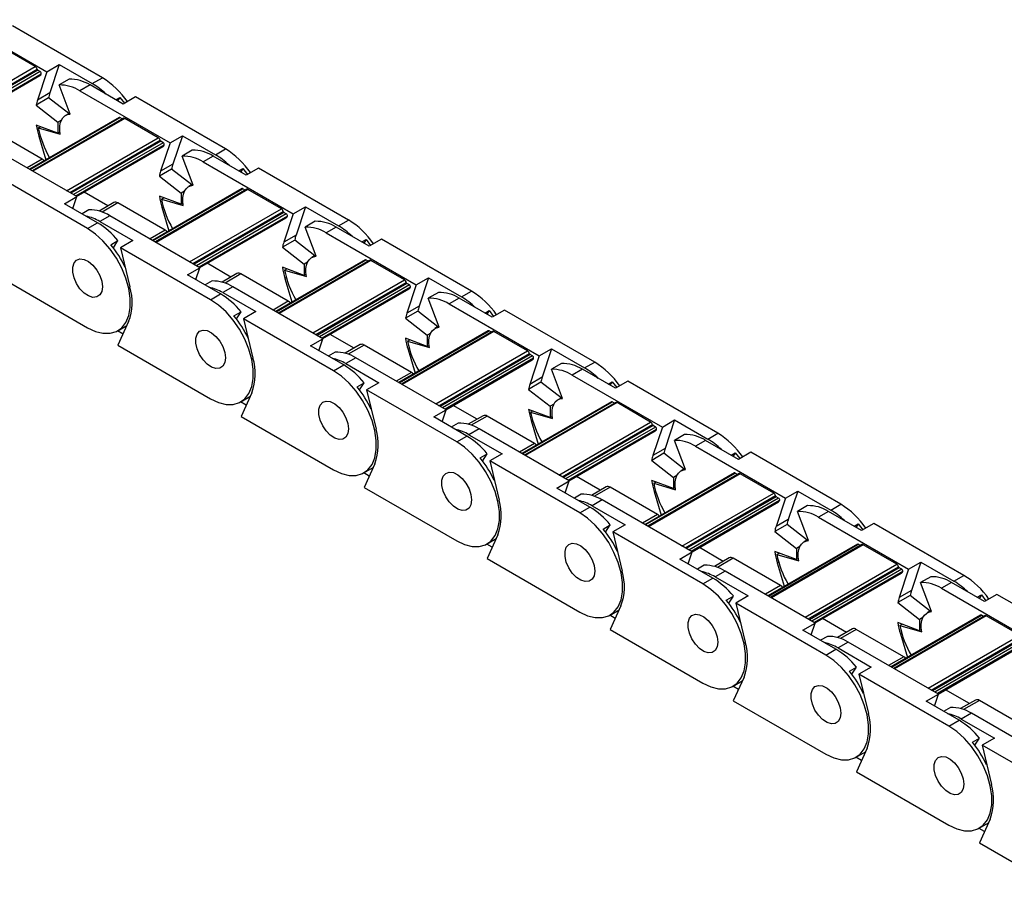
# Model space of a CAD drawing. Header units: millimetres. Extents: x 19 to 819, y 19 to 629.
# Tile 7 of 9: x 706 to 762, y 482 to 532. Entities that reach past the tile are written whole.
import ezdxf

# ---------------------------------------------------------------- set-up
doc = ezdxf.new("R2010")
doc.units = ezdxf.units.MM
doc.header["$LTSCALE"] = 3

msp = doc.modelspace()

# ---------------------------------------------------------------- linework, layer by layer
for p, q in [((702.817, 531.766), (707.938, 528.81)), ((711.09, 528.46), (705.969, 531.416)), ((707.272, 529.096), (705.363, 530.198)), ((702.053, 526.084), (707.272, 529.096)), ((702.231, 525.981), (707.373, 528.95)), ((707.414, 528.892), (702.302, 525.94)), ((707.552, 528.812), (702.44, 525.861)), ((707.611, 528.678), (702.585, 525.777)), ((707.938, 528.81), (707.404, 527.196)), ((707.552, 528.812), (707.414, 528.892)), ((707.938, 528.81), (708.638, 529.214)), ((708.638, 529.214), (708.104, 527.6)), ((708.638, 529.214), (710.517, 528.129)), ((702.624, 525.754), (707.539, 528.591)), ((709.201, 528.385), (708.628, 528.054)), ((710.517, 528.129), (711.09, 528.46)), ((708.104, 527.6), (707.404, 527.196)), ((709.254, 526.399), (708.628, 528.054)), ((710.39, 528.055), (709.817, 527.725)), ((709.817, 527.725), (714.938, 524.768)), ((712.269, 526.971), (710.39, 528.055)), ((708.031, 527.317), (707.331, 526.913)), ((709.174, 526.424), (708.031, 527.317)), ((711.85, 527.213), (712.084, 527.348)), ((712.084, 527.348), (711.957, 527.151)), ((712.084, 527.348), (712.342, 527.013)), ((712.969, 527.375), (712.269, 526.971)), ((718.09, 524.418), (712.969, 527.375)), ((707.331, 526.913), (708.566, 525.949)), ((709.232, 526.457), (709, 526.324)), ((712.038, 526.201), (706.944, 523.26)), ((706.97, 523.245), (712.083, 526.196)), ((712.288, 526.165), (707.101, 523.17)), ((712.363, 526.157), (707.144, 523.145)), ((708.762, 526.062), (708.566, 525.949)), ((708.566, 525.949), (708.566, 525.312)), ((712.213, 526.121), (712.083, 526.196)), ((714.272, 525.055), (712.363, 526.157)), ((707.664, 523.836), (704.97, 525.391)), ((708.566, 525.312), (707.331, 525.773)), ((707.447, 525.611), (707.572, 525.683)), ((707.447, 525.611), (708.692, 525.25)), ((708.673, 525.374), (708.566, 525.312)), ((707.475, 525.139), (707.549, 525.182)), ((707.475, 525.139), (707.874, 523.797)), ((709.054, 522.043), (714.272, 525.055)), ((709.231, 521.94), (714.374, 524.909)), ((714.414, 524.85), (709.302, 521.899)), ((714.552, 524.771), (709.44, 521.82)), ((714.938, 524.768), (714.404, 523.155)), ((714.552, 524.771), (714.414, 524.85)), ((714.938, 524.768), (715.639, 525.172)), ((715.639, 525.172), (715.104, 523.559)), ((715.639, 525.172), (717.518, 524.088)), ((709.635, 521.707), (704.514, 524.663)), ((714.612, 524.637), (709.586, 521.735)), ((709.625, 521.713), (714.54, 524.55)), ((716.201, 524.343), (715.629, 524.013)), ((717.518, 524.088), (718.09, 524.418)), ((707.664, 523.836), (706.806, 523.34)), ((716.254, 522.357), (715.629, 524.013)), ((717.39, 524.014), (716.818, 523.684)), ((716.818, 523.684), (721.939, 520.727)), ((719.27, 522.929), (717.39, 524.014)), ((715.031, 523.276), (714.331, 522.872)), ((715.104, 523.559), (714.404, 523.155)), ((716.175, 522.383), (715.031, 523.276)), ((718.85, 523.171), (719.085, 523.307)), ((719.085, 523.307), (718.957, 523.11)), ((719.085, 523.307), (719.343, 522.971)), ((719.97, 523.333), (719.27, 522.929)), ((725.091, 520.377), (719.97, 523.333)), ((710.242, 519.887), (705.12, 522.844)), ((714.331, 522.872), (715.566, 521.907)), ((711.404, 521.175), (710.048, 521.957)), ((719.038, 522.16), (713.944, 519.219)), ((713.971, 519.204), (719.083, 522.155)), ((719.288, 522.123), (714.101, 519.129)), ((719.363, 522.116), (714.145, 519.103)), ((715.762, 522.021), (715.566, 521.907)), ((716.232, 522.416), (716, 522.282)), ((719.213, 522.08), (719.083, 522.155)), ((721.272, 521.014), (719.363, 522.116)), ((708.935, 521.303), (709.635, 521.707)), ((709.41, 521.028), (709.635, 521.707)), ((715.566, 521.271), (714.331, 521.732)), ((714.447, 521.57), (714.572, 521.642)), ((714.447, 521.57), (715.692, 521.209)), ((715.566, 521.907), (715.566, 521.271)), ((710.814, 520.218), (708.935, 521.303)), ((710.325, 520.951), (709.935, 520.726)), ((711.745, 521.372), (710.902, 520.885)), ((711.97, 521.35), (711.072, 520.831)), ((714.665, 519.795), (711.97, 521.35)), ((714.476, 521.098), (714.549, 521.141)), ((714.476, 521.098), (714.874, 519.756)), ((715.674, 521.333), (715.566, 521.271)), ((716.054, 518.001), (721.272, 521.014)), ((716.231, 517.899), (721.374, 520.868)), ((721.939, 520.727), (722.639, 521.131)), ((722.639, 521.131), (722.104, 519.518)), ((722.639, 521.131), (724.518, 520.046)), ((711.514, 520.622), (710.942, 520.291)), ((710.942, 520.291), (712.821, 519.207)), ((716.636, 517.666), (711.514, 520.622)), ((721.415, 520.809), (716.302, 517.858)), ((721.553, 520.73), (716.44, 517.778)), ((721.612, 520.596), (716.586, 517.694)), ((716.625, 517.672), (721.54, 520.509)), ((721.939, 520.727), (721.404, 519.113)), ((721.553, 520.73), (721.415, 520.809)), ((723.202, 520.302), (722.629, 519.971)), ((724.518, 520.046), (725.091, 520.377)), ((710.242, 519.887), (710.814, 520.218)), ((714.665, 519.795), (713.806, 519.299)), ((723.255, 518.316), (722.629, 519.971)), ((724.391, 519.973), (723.818, 519.642)), ((726.27, 518.888), (724.391, 519.973)), ((711.575, 518.972), (711.978, 519.205)), ((711.715, 518.796), (711.978, 519.205)), ((712.821, 519.207), (712.121, 518.802)), ((722.032, 519.235), (721.332, 518.831)), ((722.104, 519.518), (721.404, 519.113)), ((723.175, 518.342), (722.032, 519.235)), ((723.818, 519.642), (728.939, 516.686)), ((725.851, 519.13), (726.085, 519.266)), ((726.085, 519.266), (725.958, 519.068)), ((726.085, 519.266), (726.343, 518.93)), ((726.97, 519.292), (726.27, 518.888)), ((732.091, 516.336), (726.97, 519.292)), ((717.242, 515.846), (712.121, 518.802)), ((712.121, 518.802), (712.655, 516.572)), ((721.332, 518.831), (722.566, 517.866)), ((726.038, 518.119), (720.945, 515.178)), ((720.971, 515.163), (726.083, 518.114)), ((726.289, 518.082), (721.101, 515.088)), ((726.364, 518.075), (721.145, 515.062)), ((723.232, 518.375), (723.001, 518.241)), ((726.214, 518.039), (726.083, 518.114)), ((728.273, 516.973), (726.364, 518.075)), ((715.936, 517.261), (716.636, 517.666)), ((716.411, 516.987), (716.636, 517.666)), ((718.404, 517.134), (717.049, 517.916)), ((722.566, 517.229), (721.332, 517.691)), ((721.448, 517.528), (721.573, 517.601)), ((721.448, 517.528), (722.693, 517.168)), ((722.763, 517.979), (722.566, 517.866)), ((722.566, 517.866), (722.566, 517.229)), ((704.975, 517.294), (710.242, 514.253)), ((717.815, 516.177), (715.936, 517.261)), ((717.326, 516.91), (716.935, 516.684)), ((718.746, 517.331), (717.903, 516.844)), ((718.971, 517.309), (718.072, 516.79)), ((721.665, 515.753), (718.971, 517.309)), ((721.476, 517.057), (721.549, 517.099)), ((721.476, 517.057), (721.875, 515.715)), ((722.674, 517.292), (722.566, 517.229)), ((723.054, 513.96), (728.273, 516.973)), ((728.939, 516.686), (729.639, 517.09)), ((729.639, 517.09), (729.105, 515.476)), ((729.639, 517.09), (731.518, 516.005)), ((718.515, 516.581), (717.942, 516.25)), ((723.636, 513.624), (718.515, 516.581)), ((723.232, 513.858), (728.374, 516.826)), ((728.415, 516.768), (723.303, 513.817)), ((728.553, 516.688), (723.441, 513.737)), ((728.612, 516.554), (723.587, 513.653)), ((723.625, 513.63), (728.54, 516.468)), ((728.939, 516.686), (728.405, 515.072)), ((728.553, 516.688), (728.415, 516.768)), ((717.242, 515.846), (717.815, 516.177)), ((717.942, 516.25), (719.821, 515.165)), ((730.202, 516.261), (729.629, 515.93)), ((730.255, 514.275), (729.629, 515.93)), ((731.391, 515.932), (730.818, 515.601)), ((733.27, 514.847), (731.391, 515.932)), ((731.518, 516.005), (732.091, 516.336)), ((721.665, 515.753), (720.806, 515.258)), ((729.105, 515.476), (728.405, 515.072)), ((730.818, 515.601), (735.94, 512.645)), ((733.97, 515.251), (733.27, 514.847)), ((739.092, 512.295), (733.97, 515.251)), ((718.576, 514.931), (718.979, 515.163)), ((718.715, 514.755), (718.979, 515.163)), ((719.821, 515.165), (719.121, 514.761)), ((724.242, 511.805), (719.121, 514.761)), ((719.121, 514.761), (719.656, 512.53)), ((729.032, 515.193), (728.332, 514.789)), ((728.332, 514.789), (729.567, 513.825)), ((730.175, 514.301), (729.032, 515.193)), ((732.851, 515.089), (733.086, 515.225)), ((733.086, 515.225), (732.958, 515.027)), ((733.086, 515.225), (733.343, 514.889)), ((711.966, 514.082), (712.486, 514.382)), ((712.584, 514.598), (711.975, 513.252)), ((730.233, 514.334), (730.001, 514.2)), ((712.265, 513.893), (711.952, 514.074)), ((722.936, 513.22), (723.636, 513.624)), ((723.411, 512.946), (723.636, 513.624)), ((725.404, 513.092), (724.049, 513.875)), ((733.039, 514.077), (727.945, 511.137)), ((727.971, 511.122), (733.084, 514.073)), ((733.289, 514.041), (728.102, 511.046)), ((733.364, 514.034), (728.146, 511.021)), ((729.567, 513.188), (728.332, 513.65)), ((728.448, 513.487), (728.573, 513.559)), ((729.763, 513.938), (729.567, 513.825)), ((729.567, 513.825), (729.567, 513.188)), ((733.214, 513.998), (733.084, 514.073)), ((735.273, 512.931), (733.364, 514.034)), ((711.975, 513.252), (717.242, 510.212)), ((724.815, 512.135), (722.936, 513.22)), ((725.746, 513.29), (724.903, 512.803)), ((725.971, 513.267), (725.072, 512.748)), ((728.665, 511.712), (725.971, 513.267)), ((728.448, 513.487), (729.693, 513.127)), ((728.476, 513.016), (728.55, 513.058)), ((728.476, 513.016), (728.875, 511.674)), ((729.675, 513.25), (729.567, 513.188)), ((735.94, 512.645), (736.64, 513.049)), ((736.64, 513.049), (736.105, 511.435)), ((736.64, 513.049), (738.519, 511.964)), ((724.326, 512.869), (723.935, 512.643)), ((725.515, 512.54), (724.942, 512.209)), ((730.636, 509.583), (725.515, 512.54)), ((730.055, 509.919), (735.273, 512.931)), ((730.232, 509.816), (735.375, 512.785)), ((735.415, 512.727), (730.303, 509.775)), ((735.553, 512.647), (730.441, 509.696)), ((735.613, 512.513), (730.587, 509.612)), ((730.626, 509.589), (735.541, 512.426)), ((735.94, 512.645), (735.405, 511.031)), ((735.553, 512.647), (735.415, 512.727)), ((724.242, 511.805), (724.815, 512.135)), ((724.942, 512.209), (726.822, 511.124)), ((737.202, 512.22), (736.63, 511.889)), ((737.255, 510.234), (736.63, 511.889)), ((738.392, 511.891), (737.819, 511.56)), ((740.271, 510.806), (738.392, 511.891)), ((738.519, 511.964), (739.092, 512.295)), ((728.665, 511.712), (727.807, 511.217)), ((736.105, 511.435), (735.405, 511.031)), ((737.819, 511.56), (742.94, 508.603)), ((725.576, 510.889), (725.979, 511.122)), ((725.716, 510.714), (725.979, 511.122)), ((726.822, 511.124), (726.121, 510.72)), ((736.032, 511.152), (735.332, 510.748)), ((735.332, 510.748), (736.567, 509.784)), ((737.176, 510.259), (736.032, 511.152)), ((739.851, 511.048), (740.086, 511.183)), ((740.086, 511.183), (739.958, 510.986)), ((740.086, 511.183), (740.344, 510.848)), ((740.971, 511.21), (740.271, 510.806)), ((746.092, 508.253), (740.971, 511.21)), ((718.967, 510.041), (719.486, 510.341)), ((719.584, 510.557), (718.975, 509.211)), ((731.243, 507.764), (726.121, 510.72)), ((726.121, 510.72), (726.656, 508.489)), ((737.233, 510.293), (737.001, 510.159)), ((719.265, 509.852), (718.952, 510.033)), ((732.405, 509.051), (731.049, 509.834)), ((740.039, 510.036), (734.945, 507.096)), ((734.972, 507.08), (740.084, 510.032)), ((740.289, 510), (735.102, 507.005)), ((740.364, 509.992), (735.146, 506.98)), ((736.763, 509.897), (736.567, 509.784)), ((736.567, 509.784), (736.567, 509.147)), ((740.214, 509.956), (740.084, 510.032)), ((742.274, 508.89), (740.364, 509.992)), ((718.975, 509.211), (724.242, 506.171)), ((729.936, 509.179), (730.636, 509.583)), ((731.815, 508.094), (729.936, 509.179)), ((730.412, 508.905), (730.636, 509.583)), ((732.747, 509.248), (731.903, 508.762)), ((732.972, 509.226), (732.073, 508.707)), ((735.666, 507.671), (732.972, 509.226)), ((736.567, 509.147), (735.332, 509.608)), ((735.448, 509.446), (735.573, 509.518)), ((735.448, 509.446), (736.694, 509.086)), ((736.675, 509.209), (736.567, 509.147)), ((731.326, 508.827), (730.936, 508.602)), ((735.477, 508.975), (735.55, 509.017)), ((735.477, 508.975), (735.876, 507.632)), ((737.055, 505.878), (742.274, 508.89)), ((737.233, 505.775), (742.375, 508.744)), ((742.416, 508.686), (737.303, 505.734)), ((742.554, 508.606), (737.441, 505.655)), ((742.94, 508.603), (742.405, 506.99)), ((742.554, 508.606), (742.416, 508.686)), ((742.94, 508.603), (743.64, 509.008)), ((743.64, 509.008), (743.106, 507.394)), ((743.64, 509.008), (745.519, 507.923)), ((731.243, 507.764), (731.815, 508.094)), ((732.515, 508.498), (731.943, 508.168)), ((731.943, 508.168), (733.822, 507.083)), ((737.637, 505.542), (732.515, 508.498)), ((742.613, 508.472), (737.587, 505.57)), ((737.626, 505.548), (742.541, 508.385)), ((744.203, 508.178), (743.63, 507.848)), ((745.519, 507.923), (746.092, 508.253)), ((735.666, 507.671), (734.807, 507.175)), ((743.106, 507.394), (742.405, 506.99)), ((744.256, 506.193), (743.63, 507.848)), ((745.392, 507.849), (744.819, 507.519)), ((744.819, 507.519), (749.94, 504.562)), ((747.271, 506.764), (745.392, 507.849)), ((732.576, 506.848), (732.979, 507.081)), ((732.716, 506.673), (732.979, 507.081)), ((733.822, 507.083), (733.122, 506.679)), ((743.033, 507.111), (742.333, 506.707)), ((744.176, 506.218), (743.033, 507.111)), ((746.852, 507.007), (747.086, 507.142)), ((747.086, 507.142), (746.959, 506.945)), ((747.086, 507.142), (747.344, 506.807)), ((747.971, 507.169), (747.271, 506.764)), ((753.092, 504.212), (747.971, 507.169)), ((725.967, 506), (726.487, 506.3)), ((726.584, 506.515), (725.976, 505.17)), ((738.243, 503.722), (733.122, 506.679)), ((733.122, 506.679), (733.656, 504.448)), ((742.333, 506.707), (743.568, 505.743)), ((726.266, 505.811), (725.953, 505.992)), ((739.405, 505.01), (738.05, 505.792)), ((747.04, 505.995), (741.946, 503.054)), ((741.972, 503.039), (747.085, 505.99)), ((747.29, 505.959), (742.102, 502.964)), ((747.365, 505.951), (742.146, 502.939)), ((743.764, 505.856), (743.568, 505.743)), ((743.568, 505.743), (743.568, 505.106)), ((744.233, 506.251), (744.002, 506.118)), ((747.215, 505.915), (747.085, 505.99)), ((749.274, 504.849), (747.365, 505.951)), ((725.976, 505.17), (731.243, 502.129)), ((736.937, 505.138), (737.637, 505.542)), ((737.412, 504.863), (737.637, 505.542)), ((739.747, 505.207), (738.904, 504.72)), ((739.972, 505.185), (739.073, 504.666)), ((742.666, 503.63), (739.972, 505.185)), ((743.568, 505.106), (742.333, 505.567)), ((742.449, 505.405), (742.574, 505.477)), ((742.449, 505.405), (743.694, 505.044)), ((743.675, 505.168), (743.568, 505.106)), ((738.816, 504.053), (736.937, 505.138)), ((738.327, 504.786), (737.936, 504.561)), ((742.477, 504.933), (742.55, 504.976)), ((742.477, 504.933), (742.876, 503.591)), ((744.055, 501.836), (749.274, 504.849)), ((744.233, 501.734), (749.376, 504.703)), ((749.416, 504.644), (744.304, 501.693)), ((749.554, 504.565), (749.416, 504.644)), ((749.94, 504.562), (750.64, 504.966)), ((750.64, 504.966), (750.106, 503.353)), ((750.64, 504.966), (752.519, 503.882)), ((738.243, 503.722), (738.816, 504.053)), ((739.516, 504.457), (738.943, 504.126)), ((738.943, 504.126), (740.822, 503.042)), ((744.637, 501.501), (739.516, 504.457)), ((749.554, 504.565), (744.442, 501.613)), ((749.613, 504.431), (744.588, 501.529)), ((744.627, 501.507), (749.541, 504.344)), ((749.94, 504.562), (749.406, 502.949)), ((751.203, 504.137), (750.63, 503.807)), ((752.519, 503.882), (753.092, 504.212)), ((742.666, 503.63), (741.808, 503.134)), ((751.256, 502.151), (750.63, 503.807)), ((752.392, 503.808), (751.819, 503.477)), ((751.819, 503.477), (756.941, 500.521)), ((754.271, 502.723), (752.392, 503.808)), ((739.577, 502.807), (739.98, 503.04)), ((739.716, 502.632), (739.98, 503.04)), ((740.822, 503.042), (740.122, 502.638)), ((750.033, 503.07), (749.333, 502.666)), ((750.106, 503.353), (749.406, 502.949)), ((751.176, 502.177), (750.033, 503.07)), ((753.852, 502.965), (754.087, 503.101)), ((754.087, 503.101), (753.959, 502.903)), ((754.087, 503.101), (754.344, 502.765)), ((754.971, 503.127), (754.271, 502.723)), ((760.093, 500.171), (754.971, 503.127)), ((733.585, 502.474), (732.976, 501.129)), ((745.243, 499.681), (740.122, 502.638)), ((740.122, 502.638), (740.657, 500.407)), ((749.333, 502.666), (750.568, 501.701)), ((733.266, 501.77), (732.953, 501.95)), ((732.968, 501.959), (733.487, 502.259)), ((754.04, 501.954), (748.946, 499.013)), ((748.973, 498.998), (754.085, 501.949)), ((754.29, 501.917), (749.103, 498.923)), ((754.365, 501.91), (749.147, 498.897)), ((750.764, 501.815), (750.568, 501.701)), ((751.234, 502.21), (751.002, 502.076)), ((754.215, 501.874), (754.085, 501.949)), ((756.274, 500.808), (754.365, 501.91)), ((743.937, 501.097), (744.637, 501.501)), ((744.412, 500.822), (744.637, 501.501)), ((746.406, 500.969), (745.05, 501.751)), ((750.568, 501.064), (749.333, 501.526)), ((749.449, 501.364), (749.574, 501.436)), ((749.449, 501.364), (750.694, 501.003)), ((750.568, 501.701), (750.568, 501.064)), ((732.976, 501.129), (738.243, 498.088)), ((745.816, 500.012), (743.937, 501.097)), ((745.327, 500.745), (744.937, 500.52)), ((746.747, 501.166), (745.904, 500.679)), ((746.972, 501.144), (746.073, 500.625)), ((749.666, 499.588), (746.972, 501.144)), ((749.477, 500.892), (749.551, 500.934)), ((749.477, 500.892), (749.876, 499.55)), ((750.676, 501.127), (750.568, 501.064)), ((751.056, 497.795), (756.274, 500.808)), ((756.941, 500.521), (757.641, 500.925)), ((757.641, 500.925), (757.106, 499.311)), ((757.641, 500.925), (759.52, 499.84)), ((746.516, 500.416), (745.943, 500.085)), ((751.637, 497.46), (746.516, 500.416)), ((751.233, 497.693), (756.376, 500.662)), ((756.417, 500.603), (751.304, 497.652)), ((756.554, 500.524), (751.442, 497.572)), ((756.614, 500.389), (751.588, 497.488)), ((751.627, 497.466), (756.542, 500.303)), ((756.941, 500.521), (756.406, 498.907)), ((756.554, 500.524), (756.417, 500.603)), ((759.52, 499.84), (760.093, 500.171)), ((745.243, 499.681), (745.816, 500.012)), ((745.943, 500.085), (747.823, 499)), ((749.666, 499.588), (748.808, 499.093)), ((758.204, 500.096), (757.631, 499.765)), ((758.256, 498.11), (757.631, 499.765)), ((759.393, 499.767), (758.82, 499.436)), ((761.272, 498.682), (759.393, 499.767)), ((746.577, 498.766), (746.98, 498.998)), ((746.717, 498.59), (746.98, 498.998)), ((747.823, 499), (747.123, 498.596)), ((757.033, 499.029), (756.333, 498.624)), ((757.106, 499.311), (756.406, 498.907)), ((758.177, 498.136), (757.033, 499.029)), ((758.82, 499.436), (763.941, 496.48)), ((760.852, 498.924), (761.087, 499.06)), ((761.087, 499.06), (760.96, 498.862)), ((761.087, 499.06), (761.345, 498.724)), ((761.972, 499.086), (761.272, 498.682)), ((767.093, 496.13), (761.972, 499.086)), ((740.585, 498.433), (739.976, 497.088)), ((752.244, 495.64), (747.123, 498.596)), ((747.123, 498.596), (747.657, 496.366)), ((756.333, 498.624), (757.568, 497.66)), ((740.266, 497.728), (739.953, 497.909)), ((739.968, 497.917), (740.487, 498.217)), ((761.04, 497.912), (755.947, 494.972)), ((755.973, 494.957), (761.085, 497.908)), ((761.29, 497.876), (756.103, 494.882)), ((761.365, 497.869), (756.147, 494.856)), ((758.234, 498.169), (758.002, 498.035)), ((761.215, 497.833), (761.085, 497.908)), ((763.275, 496.767), (761.365, 497.869)), ((750.937, 497.055), (751.637, 497.46)), ((751.413, 496.781), (751.637, 497.46)), ((753.406, 496.927), (752.05, 497.71)), ((757.568, 497.023), (756.333, 497.485)), ((756.449, 497.322), (756.574, 497.395)), ((756.449, 497.322), (757.695, 496.962)), ((757.764, 497.773), (757.568, 497.66)), ((757.568, 497.66), (757.568, 497.023)), ((739.976, 497.088), (745.243, 494.047)), ((752.816, 495.971), (750.937, 497.055)), ((753.748, 497.125), (752.904, 496.638)), ((753.973, 497.102), (753.074, 496.584)), ((756.667, 495.547), (753.973, 497.102)), ((756.478, 496.851), (756.551, 496.893)), ((756.478, 496.851), (756.877, 495.509)), ((757.676, 497.085), (757.568, 497.023)), ((758.056, 493.754), (763.275, 496.767)), ((752.327, 496.704), (751.937, 496.478)), ((753.517, 496.375), (752.944, 496.044)), ((758.638, 493.418), (753.517, 496.375)), ((758.234, 493.652), (763.376, 496.62)), ((763.417, 496.562), (758.305, 493.611)), ((763.555, 496.482), (758.442, 493.531)), ((763.614, 496.348), (758.588, 493.447)), ((758.627, 493.424), (763.542, 496.262)), ((752.244, 495.64), (752.816, 495.971)), ((752.944, 496.044), (754.823, 494.959)), ((756.667, 495.547), (755.808, 495.052)), ((753.577, 494.725), (753.981, 494.957)), ((753.717, 494.549), (753.981, 494.957)), ((754.823, 494.959), (754.123, 494.555)), ((759.244, 491.599), (754.123, 494.555)), ((754.123, 494.555), (754.657, 492.324)), ((746.968, 493.876), (747.488, 494.176)), ((747.585, 494.392), (746.977, 493.046)), ((747.267, 493.687), (746.954, 493.868)), ((757.938, 493.014), (758.638, 493.418)), ((758.413, 492.74), (758.638, 493.418)), ((760.406, 492.886), (759.051, 493.669)), ((746.977, 493.046), (752.244, 490.006)), ((759.817, 491.929), (757.938, 493.014)), ((760.748, 493.084), (759.905, 492.597)), ((760.973, 493.061), (760.074, 492.542)), ((763.667, 491.506), (760.973, 493.061)), ((759.328, 492.663), (758.937, 492.437)), ((760.517, 492.333), (759.944, 492.003)), ((765.638, 489.377), (760.517, 492.333)), ((759.244, 491.599), (759.817, 491.929)), ((759.944, 492.003), (761.823, 490.918)), ((760.578, 490.683), (760.981, 490.916)), ((760.718, 490.508), (760.981, 490.916)), ((761.823, 490.918), (761.123, 490.514)), ((753.969, 489.835), (754.488, 490.135)), ((754.586, 490.351), (753.977, 489.005)), ((766.244, 487.557), (761.123, 490.514)), ((761.123, 490.514), (761.658, 488.283)), ((754.267, 489.646), (753.954, 489.827)), ((753.977, 489.005), (759.244, 485.965)), ((761.586, 486.309), (760.977, 484.964)), ((761.267, 485.605), (760.954, 485.785)), ((760.969, 485.794), (761.489, 486.094)), ((760.977, 484.964), (766.244, 481.923))]:
    msp.add_line(p, q)
at = {"flags": 128}
for points in [[(708.692, 525.25), (708.664, 525.48), (708.666, 525.694), (708.698, 525.888), (708.759, 526.057), (708.848, 526.195), (708.962, 526.3), (709.099, 526.368), (709.254, 526.399)], [(707.78, 523.743), (707.726, 523.793), (707.664, 523.836)], [(715.692, 521.209), (715.664, 521.439), (715.666, 521.653), (715.698, 521.847), (715.76, 522.015), (715.848, 522.154), (715.963, 522.259), (716.099, 522.327), (716.254, 522.357)], [(710.242, 514.253), (710.69, 514.042), (711.123, 513.935), (711.526, 513.934), (711.885, 514.04), (712.188, 514.249), (712.425, 514.554), (712.588, 514.945), (712.671, 515.408), (712.671, 515.928), (712.588, 516.487), (712.425, 517.065), (712.188, 517.644), (711.885, 518.203), (711.526, 518.724), (711.123, 519.188), (710.69, 519.58), (710.242, 519.887)], [(714.781, 519.702), (714.727, 519.752), (714.665, 519.795)], [(711.09, 516.58), (711.052, 516.313), (710.943, 516.113), (710.771, 515.999), (710.552, 515.979), (710.305, 516.056), (710.053, 516.224), (709.817, 516.467), (709.62, 516.763), (709.477, 517.086), (709.403, 517.408), (709.403, 517.701), (709.477, 517.937), (709.62, 518.096), (709.817, 518.164), (710.053, 518.134), (710.305, 518.011), (710.552, 517.803), (710.771, 517.531), (710.943, 517.217), (711.052, 516.891), (711.09, 516.58)], [(711.09, 516.58), (711.052, 516.313), (710.943, 516.113), (710.771, 515.999), (710.552, 515.979), (710.305, 516.056), (710.053, 516.224), (709.817, 516.467), (709.62, 516.763), (709.477, 517.086), (709.403, 517.408), (709.403, 517.701), (709.477, 517.937), (709.62, 518.096), (709.817, 518.164), (710.053, 518.134), (710.305, 518.011), (710.552, 517.803), (710.771, 517.531), (710.943, 517.217), (711.052, 516.891), (711.09, 516.58)], [(722.693, 517.168), (722.665, 517.397), (722.667, 517.612), (722.699, 517.806), (722.76, 517.974), (722.849, 518.113), (722.963, 518.217), (723.099, 518.286), (723.255, 518.316)], [(717.242, 510.212), (717.69, 510.001), (718.123, 509.893), (718.526, 509.892), (718.885, 509.998), (719.189, 510.207), (719.426, 510.513), (719.588, 510.903), (719.671, 511.367), (719.671, 511.887), (719.588, 512.445), (719.426, 513.024), (719.189, 513.603), (718.885, 514.162), (718.526, 514.683), (718.123, 515.147), (717.69, 515.539), (717.242, 515.846)], [(721.781, 515.661), (721.727, 515.71), (721.665, 515.753)], [(718.09, 512.539), (718.053, 512.272), (717.943, 512.072), (717.771, 511.957), (717.552, 511.938), (717.305, 512.015), (717.053, 512.183), (716.818, 512.425), (716.62, 512.722), (716.477, 513.045), (716.403, 513.367), (716.403, 513.659), (716.477, 513.895), (716.62, 514.054), (716.818, 514.122), (717.053, 514.093), (717.305, 513.969), (717.552, 513.762), (717.771, 513.49), (717.943, 513.176), (718.053, 512.85), (718.09, 512.539)], [(718.09, 512.539), (718.053, 512.272), (717.943, 512.072), (717.771, 511.957), (717.552, 511.938), (717.305, 512.015), (717.053, 512.183), (716.818, 512.425), (716.62, 512.722), (716.477, 513.045), (716.403, 513.367), (716.403, 513.659), (716.477, 513.895), (716.62, 514.054), (716.818, 514.122), (717.053, 514.093), (717.305, 513.969), (717.552, 513.762), (717.771, 513.49), (717.943, 513.176), (718.053, 512.85), (718.09, 512.539)], [(729.693, 513.127), (729.665, 513.356), (729.667, 513.571), (729.699, 513.765), (729.76, 513.933), (729.849, 514.071), (729.963, 514.176), (730.1, 514.245), (730.255, 514.275)], [(724.242, 506.171), (724.691, 505.96), (725.124, 505.852), (725.527, 505.851), (725.886, 505.957), (726.189, 506.166), (726.426, 506.471), (726.589, 506.862), (726.671, 507.325), (726.671, 507.845), (726.589, 508.404), (726.426, 508.983), (726.189, 509.562), (725.886, 510.121), (725.527, 510.641), (725.124, 511.106), (724.691, 511.498), (724.242, 511.805)], [(728.781, 511.62), (728.727, 511.669), (728.665, 511.712)], [(736.694, 509.086), (736.665, 509.315), (736.667, 509.529), (736.699, 509.723), (736.761, 509.892), (736.85, 510.03), (736.964, 510.135), (737.1, 510.203), (737.255, 510.234)], [(725.091, 508.498), (725.053, 508.231), (724.943, 508.031), (724.771, 507.916), (724.552, 507.897), (724.306, 507.974), (724.053, 508.141), (723.818, 508.384), (723.62, 508.68), (723.478, 509.004), (723.403, 509.326), (723.403, 509.618), (723.478, 509.854), (723.62, 510.013), (723.818, 510.081), (724.053, 510.052), (724.306, 509.928), (724.552, 509.721), (724.771, 509.448), (724.943, 509.135), (725.053, 508.808), (725.091, 508.498)], [(725.091, 508.498), (725.053, 508.231), (724.943, 508.031), (724.771, 507.916), (724.552, 507.897), (724.306, 507.974), (724.053, 508.141), (723.818, 508.384), (723.62, 508.68), (723.478, 509.004), (723.403, 509.326), (723.403, 509.618), (723.478, 509.854), (723.62, 510.013), (723.818, 510.081), (724.053, 510.052), (724.306, 509.928), (724.552, 509.721), (724.771, 509.448), (724.943, 509.135), (725.053, 508.808), (725.091, 508.498)], [(731.243, 502.129), (731.691, 501.919), (732.124, 501.811), (732.527, 501.81), (732.886, 501.916), (733.189, 502.125), (733.426, 502.43), (733.589, 502.821), (733.672, 503.284), (733.672, 503.804), (733.589, 504.363), (733.426, 504.942), (733.189, 505.52), (732.886, 506.08), (732.527, 506.6), (732.124, 507.065), (731.691, 507.457), (731.243, 507.764)], [(735.782, 507.578), (735.728, 507.628), (735.666, 507.671)], [(732.091, 504.457), (732.053, 504.19), (731.944, 503.99), (731.772, 503.875), (731.553, 503.855), (731.306, 503.933), (731.054, 504.1), (730.818, 504.343), (730.621, 504.639), (730.478, 504.963), (730.404, 505.285), (730.404, 505.577), (730.478, 505.813), (730.621, 505.972), (730.818, 506.04), (731.054, 506.011), (731.306, 505.887), (731.553, 505.68), (731.772, 505.407), (731.944, 505.094), (732.053, 504.767), (732.091, 504.457)], [(732.091, 504.457), (732.053, 504.19), (731.944, 503.99), (731.772, 503.875), (731.553, 503.855), (731.306, 503.933), (731.054, 504.1), (730.818, 504.343), (730.621, 504.639), (730.478, 504.963), (730.404, 505.285), (730.404, 505.577), (730.478, 505.813), (730.621, 505.972), (730.818, 506.04), (731.054, 506.011), (731.306, 505.887), (731.553, 505.68), (731.772, 505.407), (731.944, 505.094), (732.053, 504.767), (732.091, 504.457)], [(743.694, 505.044), (743.666, 505.274), (743.668, 505.488), (743.7, 505.682), (743.761, 505.851), (743.85, 505.989), (743.964, 506.094), (744.1, 506.162), (744.256, 506.193)], [(738.243, 498.088), (738.691, 497.877), (739.124, 497.77), (739.527, 497.769), (739.887, 497.875), (740.19, 498.084), (740.427, 498.389), (740.589, 498.78), (740.672, 499.243), (740.672, 499.763), (740.589, 500.322), (740.427, 500.9), (740.19, 501.479), (739.887, 502.038), (739.527, 502.559), (739.124, 503.023), (738.691, 503.416), (738.243, 503.722)], [(742.782, 503.537), (742.728, 503.587), (742.666, 503.63)], [(739.092, 500.415), (739.054, 500.148), (738.944, 499.949), (738.772, 499.834), (738.553, 499.814), (738.306, 499.892), (738.054, 500.059), (737.819, 500.302), (737.621, 500.598), (737.479, 500.921), (737.404, 501.244), (737.404, 501.536), (737.479, 501.772), (737.621, 501.931), (737.819, 501.999), (738.054, 501.97), (738.306, 501.846), (738.553, 501.638), (738.772, 501.366), (738.944, 501.053), (739.054, 500.726), (739.092, 500.415)], [(739.092, 500.415), (739.054, 500.148), (738.944, 499.949), (738.772, 499.834), (738.553, 499.814), (738.306, 499.892), (738.054, 500.059), (737.819, 500.302), (737.621, 500.598), (737.479, 500.921), (737.404, 501.244), (737.404, 501.536), (737.479, 501.772), (737.621, 501.931), (737.819, 501.999), (738.054, 501.97), (738.306, 501.846), (738.553, 501.638), (738.772, 501.366), (738.944, 501.053), (739.054, 500.726), (739.092, 500.415)], [(750.694, 501.003), (750.666, 501.233), (750.668, 501.447), (750.7, 501.641), (750.761, 501.809), (750.85, 501.948), (750.964, 502.053), (751.101, 502.121), (751.256, 502.151)], [(745.243, 494.047), (745.692, 493.836), (746.125, 493.728), (746.528, 493.728), (746.887, 493.833), (747.19, 494.043), (747.427, 494.348), (747.59, 494.739), (747.672, 495.202), (747.672, 495.722), (747.59, 496.28), (747.427, 496.859), (747.19, 497.438), (746.887, 497.997), (746.528, 498.518), (746.125, 498.982), (745.692, 499.374), (745.243, 499.681)], [(749.783, 499.496), (749.728, 499.546), (749.666, 499.588)], [(746.092, 496.374), (746.054, 496.107), (745.944, 495.907), (745.772, 495.793), (745.553, 495.773), (745.307, 495.85), (745.055, 496.018), (744.819, 496.26), (744.621, 496.557), (744.479, 496.88), (744.404, 497.202), (744.404, 497.494), (744.479, 497.731), (744.621, 497.89), (744.819, 497.958), (745.055, 497.928), (745.307, 497.805), (745.553, 497.597), (745.772, 497.325), (745.944, 497.011), (746.054, 496.685), (746.092, 496.374)], [(746.092, 496.374), (746.054, 496.107), (745.944, 495.907), (745.772, 495.793), (745.553, 495.773), (745.307, 495.85), (745.055, 496.018), (744.819, 496.26), (744.621, 496.557), (744.479, 496.88), (744.404, 497.202), (744.404, 497.494), (744.479, 497.731), (744.621, 497.89), (744.819, 497.958), (745.055, 497.928), (745.307, 497.805), (745.553, 497.597), (745.772, 497.325), (745.944, 497.011), (746.054, 496.685), (746.092, 496.374)], [(757.695, 496.962), (757.667, 497.191), (757.669, 497.406), (757.701, 497.6), (757.762, 497.768), (757.851, 497.906), (757.965, 498.011), (758.101, 498.08), (758.256, 498.11)], [(752.244, 490.006), (752.692, 489.795), (753.125, 489.687), (753.528, 489.686), (753.887, 489.792), (754.191, 490.001), (754.427, 490.306), (754.59, 490.697), (754.673, 491.161), (754.673, 491.68), (754.59, 492.239), (754.427, 492.818), (754.191, 493.397), (753.887, 493.956), (753.528, 494.477), (753.125, 494.941), (752.692, 495.333), (752.244, 495.64)], [(756.783, 495.455), (756.729, 495.504), (756.667, 495.547)], [(753.092, 492.333), (753.055, 492.066), (752.945, 491.866), (752.773, 491.751), (752.554, 491.732), (752.307, 491.809), (752.055, 491.977), (751.819, 492.219), (751.622, 492.515), (751.479, 492.839), (751.405, 493.161), (751.405, 493.453), (751.479, 493.689), (751.622, 493.848), (751.819, 493.916), (752.055, 493.887), (752.307, 493.763), (752.554, 493.556), (752.773, 493.283), (752.945, 492.97), (753.055, 492.644), (753.092, 492.333)], [(753.092, 492.333), (753.055, 492.066), (752.945, 491.866), (752.773, 491.751), (752.554, 491.732), (752.307, 491.809), (752.055, 491.977), (751.819, 492.219), (751.622, 492.515), (751.479, 492.839), (751.405, 493.161), (751.405, 493.453), (751.479, 493.689), (751.622, 493.848), (751.819, 493.916), (752.055, 493.887), (752.307, 493.763), (752.554, 493.556), (752.773, 493.283), (752.945, 492.97), (753.055, 492.644), (753.092, 492.333)], [(759.244, 485.965), (759.692, 485.754), (760.125, 485.646), (760.528, 485.645), (760.888, 485.751), (761.191, 485.96), (761.428, 486.265), (761.59, 486.656), (761.673, 487.119), (761.673, 487.639), (761.59, 488.198), (761.428, 488.777), (761.191, 489.355), (760.888, 489.915), (760.528, 490.435), (760.125, 490.9), (759.692, 491.292), (759.244, 491.599)], [(760.093, 488.292), (760.055, 488.025), (759.945, 487.825), (759.773, 487.71), (759.554, 487.691), (759.307, 487.768), (759.055, 487.935), (758.82, 488.178), (758.622, 488.474), (758.48, 488.798), (758.405, 489.12), (758.405, 489.412), (758.48, 489.648), (758.622, 489.807), (758.82, 489.875), (759.055, 489.846), (759.307, 489.722), (759.554, 489.515), (759.773, 489.242), (759.945, 488.929), (760.055, 488.602), (760.093, 488.292)], [(760.093, 488.292), (760.055, 488.025), (759.945, 487.825), (759.773, 487.71), (759.554, 487.691), (759.307, 487.768), (759.055, 487.935), (758.82, 488.178), (758.622, 488.474), (758.48, 488.798), (758.405, 489.12), (758.405, 489.412), (758.48, 489.648), (758.622, 489.807), (758.82, 489.875), (759.055, 489.846), (759.307, 489.722), (759.554, 489.515), (759.773, 489.242), (759.945, 488.929), (760.055, 488.602), (760.093, 488.292)]]:
    msp.add_lwpolyline(points, dxfattribs=at)
for centre, radius, start, end in [((707.144, 528.899), 0.235, 12.558, 57.0724), ((707.465, 528.971), 0.094, 192.558, 237.0724), ((707.45, 528.739), 0.172, 301.1243, 339.3097), ((707.488, 528.703), 0.126, 348.3097, 59.4783), ((709.248, 526.243), 2.142, 57.7925, 91.2624), ((708.442, 524.615), 4.081, 45.644, 59.4327), ((708.588, 524.398), 4.77, 34.6556, 58.3654), ((710.221, 526.904), 2.228, 161.8022, 169.3189), ((708.675, 525.912), 2.142, 57.7925, 91.2624), ((709.521, 526.5), 2.228, 161.8022, 169.3189), ((712.057, 526.162), 0.0436, 53.1338, 115.5558), ((712.319, 526.097), 0.0745, 53.9734, 114.7161), ((712.143, 526.537), 4.873, 189.0171, 196.6655), ((712.855, 526.693), 5.515, 191.3163, 210.1809), ((714.144, 524.858), 0.235, 12.558, 57.0724), ((714.465, 524.929), 0.094, 192.558, 237.0724), ((714.488, 524.662), 0.126, 348.3097, 59.4783), ((714.451, 524.698), 0.172, 301.1243, 339.3097), ((716.249, 522.201), 2.142, 57.7925, 91.2624), ((715.589, 520.357), 4.77, 34.6556, 58.3654), ((715.676, 521.871), 2.142, 57.7925, 91.2624), ((715.443, 520.574), 4.081, 45.644, 59.4327), ((716.521, 522.459), 2.228, 161.8022, 169.3189), ((717.221, 522.863), 2.228, 161.8022, 169.3189), ((719.057, 522.12), 0.0436, 53.1338, 115.5558), ((719.319, 522.056), 0.0745, 53.9734, 114.7161), ((711.839, 521.166), 0.226, 54.3824, 114.3071), ((719.144, 522.496), 4.873, 189.0171, 196.6655), ((719.855, 522.652), 5.515, 191.3163, 210.1809), ((710.373, 518.809), 2.142, 57.7925, 91.2624), ((721.145, 520.817), 0.235, 12.558, 57.0724), ((721.466, 520.888), 0.094, 192.558, 237.0724), ((709.673, 518.177), 2.465, 59.0381, 78.5184), ((721.451, 520.656), 0.172, 301.1243, 339.3097), ((721.489, 520.621), 0.126, 348.3097, 59.4783), ((723.249, 518.16), 2.142, 57.7925, 91.2624), ((722.589, 516.316), 4.77, 34.6556, 58.3654), ((708.529, 516.417), 4.435, 38.938, 58.9789), ((722.676, 517.83), 2.142, 57.7925, 91.2624), ((722.443, 516.533), 4.081, 45.644, 59.4327), ((724.221, 518.822), 2.228, 161.8022, 169.3189), ((707.026, 515.213), 5.901, 24.8355, 39.5695), ((723.521, 518.418), 2.228, 161.8022, 169.3189), ((726.057, 518.079), 0.0436, 53.1338, 115.5558), ((726.32, 518.015), 0.0745, 53.9734, 114.7161), ((726.144, 518.454), 4.873, 189.0171, 196.6655), ((726.856, 518.611), 5.515, 191.3163, 210.1809), ((717.373, 514.768), 2.142, 57.7925, 91.2624), ((718.839, 517.125), 0.226, 54.3824, 114.3071), ((728.145, 516.775), 0.235, 12.558, 57.0724), ((709.648, 515.693), 3.133, 339.5507, 16.2934), ((716.674, 514.136), 2.465, 59.0381, 78.5184), ((728.466, 516.847), 0.094, 192.558, 237.0724), ((728.451, 516.615), 0.172, 301.1243, 339.3097), ((728.489, 516.58), 0.126, 348.3097, 59.4783), ((715.529, 512.376), 4.435, 38.938, 58.9789), ((729.677, 513.788), 2.142, 57.7925, 91.2624), ((730.249, 514.119), 2.142, 57.7925, 91.2624), ((729.443, 512.492), 4.081, 45.644, 59.4327), ((729.589, 512.275), 4.77, 34.6556, 58.3654), ((731.222, 514.78), 2.228, 161.8022, 169.3189), ((714.027, 511.171), 5.901, 24.8355, 39.5695), ((730.522, 514.376), 2.228, 161.8022, 169.3189), ((733.144, 514.413), 4.873, 189.0171, 196.6655), ((733.058, 514.038), 0.0436, 53.1338, 115.5558), ((733.32, 513.973), 0.0745, 53.9734, 114.7161), ((725.839, 513.083), 0.226, 54.3824, 114.3071), ((733.856, 514.569), 5.515, 191.3163, 210.1809), ((716.648, 511.651), 3.133, 339.5507, 16.2934), ((723.674, 510.095), 2.465, 59.0381, 78.5184), ((724.373, 510.727), 2.142, 57.7925, 91.2624), ((735.145, 512.734), 0.235, 12.558, 57.0724), ((735.467, 512.806), 0.094, 192.558, 237.0724), ((735.452, 512.574), 0.172, 301.1243, 339.3097), ((735.489, 512.539), 0.126, 348.3097, 59.4783), ((722.53, 508.335), 4.435, 38.938, 58.9789), ((736.677, 509.747), 2.142, 57.7925, 91.2624), ((737.25, 510.078), 2.142, 57.7925, 91.2624), ((736.444, 508.45), 4.081, 45.644, 59.4327), ((736.59, 508.233), 4.77, 34.6556, 58.3654), ((738.222, 510.739), 2.228, 161.8022, 169.3189), ((721.027, 507.13), 5.901, 24.8355, 39.5695), ((737.522, 510.335), 2.228, 161.8022, 169.3189), ((740.058, 509.997), 0.0436, 53.1338, 115.5558), ((740.321, 509.932), 0.0745, 53.9734, 114.7161), ((732.84, 509.042), 0.226, 54.3824, 114.3071), ((740.145, 510.372), 4.873, 189.0171, 196.6655), ((740.856, 510.528), 5.515, 191.3163, 210.1809), ((731.374, 506.686), 2.142, 57.7925, 91.2624), ((742.146, 508.693), 0.235, 12.558, 57.0724), ((742.467, 508.764), 0.094, 192.558, 237.0724), ((742.49, 508.497), 0.126, 348.3097, 59.4783), ((723.649, 507.61), 3.133, 339.5507, 16.2934), ((730.674, 506.054), 2.465, 59.0381, 78.5184), ((729.53, 504.294), 4.435, 38.938, 58.9789), ((742.452, 508.533), 0.172, 301.1243, 339.3097), ((744.25, 506.037), 2.142, 57.7925, 91.2624), ((743.59, 504.192), 4.77, 34.6556, 58.3654), ((745.222, 506.698), 2.228, 161.8022, 169.3189), ((743.677, 505.706), 2.142, 57.7925, 91.2624), ((743.444, 504.409), 4.081, 45.644, 59.4327), ((728.027, 503.089), 5.901, 24.8355, 39.5695), ((744.522, 506.294), 2.228, 161.8022, 169.3189), ((747.058, 505.955), 0.0436, 53.1338, 115.5558), ((747.321, 505.891), 0.0745, 53.9734, 114.7161), ((739.84, 505.001), 0.226, 54.3824, 114.3071), ((747.145, 506.331), 4.873, 189.0171, 196.6655), ((747.857, 506.487), 5.515, 191.3163, 210.1809), ((738.374, 502.644), 2.142, 57.7925, 91.2624), ((749.146, 504.652), 0.235, 12.558, 57.0724), ((749.467, 504.723), 0.094, 192.558, 237.0724), ((730.649, 503.569), 3.133, 339.5507, 16.2934), ((737.675, 502.012), 2.465, 59.0381, 78.5184), ((736.53, 500.252), 4.435, 38.938, 58.9789), ((749.452, 504.491), 0.172, 301.1243, 339.3097), ((749.49, 504.456), 0.126, 348.3097, 59.4783), ((751.25, 501.995), 2.142, 57.7925, 91.2624), ((750.59, 500.151), 4.77, 34.6556, 58.3654), ((750.678, 501.665), 2.142, 57.7925, 91.2624), ((750.444, 500.368), 4.081, 45.644, 59.4327), ((751.523, 502.253), 2.228, 161.8022, 169.3189), ((752.223, 502.657), 2.228, 161.8022, 169.3189), ((735.028, 499.048), 5.901, 24.8355, 39.5695), ((754.059, 501.914), 0.0436, 53.1338, 115.5558), ((754.321, 501.85), 0.0745, 53.9734, 114.7161), ((754.146, 502.29), 4.873, 189.0171, 196.6655), ((754.857, 502.446), 5.515, 191.3163, 210.1809), ((745.374, 498.603), 2.142, 57.7925, 91.2624), ((746.84, 500.96), 0.226, 54.3824, 114.3071), ((756.146, 500.61), 0.235, 12.558, 57.0724), ((737.649, 499.528), 3.133, 339.5507, 16.2934), ((744.675, 497.971), 2.465, 59.0381, 78.5184), ((756.468, 500.682), 0.094, 192.558, 237.0724), ((756.453, 500.45), 0.172, 301.1243, 339.3097), ((756.49, 500.415), 0.126, 348.3097, 59.4783), ((757.591, 496.11), 4.77, 34.6556, 58.3654), ((743.531, 496.211), 4.435, 38.938, 58.9789), ((757.678, 497.623), 2.142, 57.7925, 91.2624), ((758.251, 497.954), 2.142, 57.7925, 91.2624), ((757.445, 496.327), 4.081, 45.644, 59.4327), ((759.223, 498.616), 2.228, 161.8022, 169.3189), ((742.028, 495.006), 5.901, 24.8355, 39.5695), ((758.523, 498.211), 2.228, 161.8022, 169.3189), ((761.059, 497.873), 0.0436, 53.1338, 115.5558), ((761.322, 497.808), 0.0745, 53.9734, 114.7161), ((761.146, 498.248), 4.873, 189.0171, 196.6655), ((761.857, 498.405), 5.515, 191.3163, 210.1809), ((753.841, 496.918), 0.226, 54.3824, 114.3071), ((744.65, 495.487), 3.133, 339.5507, 16.2934), ((751.675, 493.93), 2.465, 59.0381, 78.5184), ((752.375, 494.562), 2.142, 57.7925, 91.2624), ((750.531, 492.17), 4.435, 38.938, 58.9789), ((749.028, 490.965), 5.901, 24.8355, 39.5695), ((760.841, 492.877), 0.226, 54.3824, 114.3071), ((751.65, 491.445), 3.133, 339.5507, 16.2934), ((758.676, 489.889), 2.465, 59.0381, 78.5184), ((759.375, 490.521), 2.142, 57.7925, 91.2624), ((757.531, 488.129), 4.435, 38.938, 58.9789), ((756.029, 486.924), 5.901, 24.8355, 39.5695), ((758.65, 487.404), 3.133, 339.5507, 16.2934)]:
    msp.add_arc(centre, radius, start, end)

doc.saveas('drawing.dxf')
